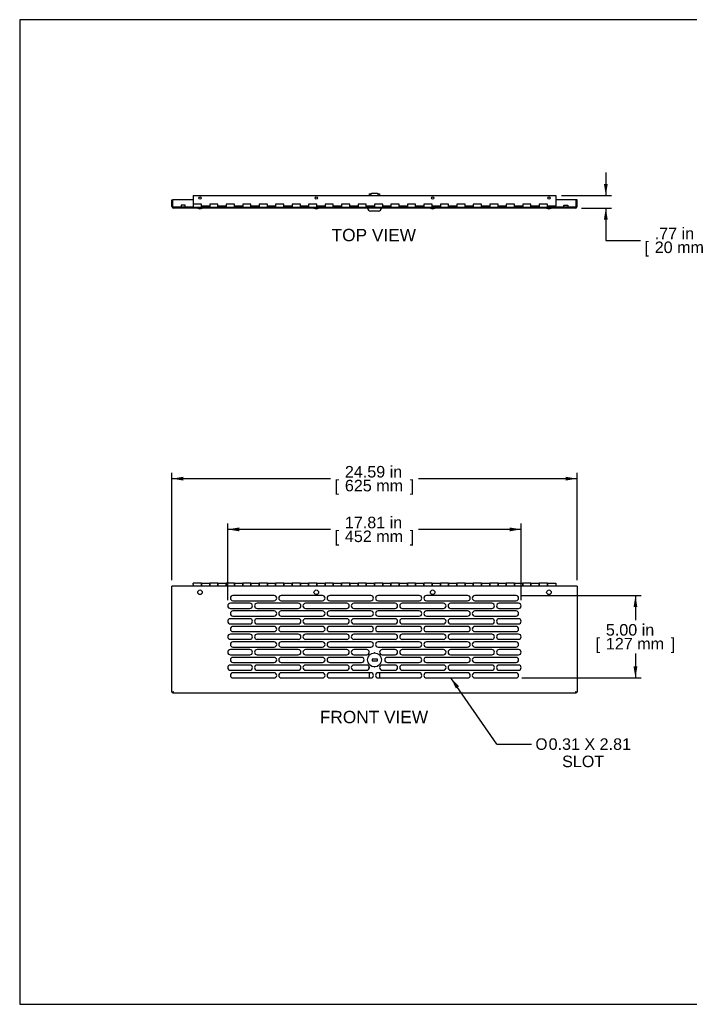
# Model space of a CAD drawing. Header units: inches. Extents: x 0 to 80.1, y 0 to 59.8.
# Tile 1 of 17: x 0 to 40.7, y 0 to 59.8. Entities that reach past the tile are written whole.
import ezdxf
from ezdxf.enums import TextEntityAlignment as Align

# ---------------------------------------------------------------- set-up
doc = ezdxf.new("R2010")
doc.units = ezdxf.units.IN
doc.header["$MEASUREMENT"] = 0
for name, color, linetype in [('COM57178-13', 7, 'Continuous'), ('COM57184A', 7, 'Continuous'), ('COM57184B', 7, 'Continuous'), ('Default', 7, 'Continuous'), ('LOC13061', 7, 'Continuous'), ('LOC13061CAM', 7, 'Continuous'), ('LOC13061NUT', 7, 'Continuous'), ('LOC13061SC', 7, 'Continuous'), ('RVT19022', 7, 'Continuous'), ('STR22104_2.50LG', 7, 'Continuous')]:
    doc.layers.add(name, color=color, linetype=linetype)
doc.styles.add('SEACAD_Arial', font='arial.ttf')
doc.styles.add('SEACAD_Solid_Edge_ISO_GDT_Symbols', font='txt')
doc.dimstyles.new('WEB', dxfattribs={"dimtxt": 0.7, "dimasz": 0.7, "dimexe": 0.35, "dimexo": 0.35, "dimgap": 0.35, "dimtad": 0, "dimtih": 1, "dimtoh": 1, "dimzin": 4, "dimdsep": 46, "dimtxsty": 'SEACAD_Arial', "dimblk1": '_SE_FILLED', "dimblk2": '_SE_FILLED', "dimsah": 1, "dimcen": 0.35, "dimadec": 0, "dimazin": 0, "dimtfac": 1, "dimtofl": 0, "dimtmove": 0, "dimatfit": 3, "dimfxl": 1, "dimtolj": 1, "dimtzin": 4, "dimarcsym": 0})

# ---------------------------------------------------------------- blocks, each defined once
blk = doc.blocks.new('SEANNOT_GROUP4')
at = {"layer": 'Default', "linetype": 'Continuous'}
blk.add_hatch(color=7, dxfattribs=at).paths.add_polyline_path([(26.673, 19.308), (26.178, 19.816), (26.481, 19.174)])
at = {"layer": 'Default', "color": 7, "linetype": 'Continuous'}
blk.add_line((28.967, 15.799), (31.067, 15.799), dxfattribs=at)
blk.add_lwpolyline([(28.967, 15.799), (26.178, 19.816)], dxfattribs=at)
for s, style, p in [('O', 'SEACAD_Solid_Edge_ISO_GDT_Symbols', (31.312, 16.149)), ('0.31 X 2.81', 'SEACAD_Arial', (32.111, 16.149)), ('SLOT', 'SEACAD_Arial', (32.929, 15.099))]:
    blk.add_text(s, height=0.7, dxfattribs=dict(at, style=style)).set_placement(p, align=Align.TOP_LEFT)
blk = doc.blocks.new('SE3')
at = {"layer": 'COM57178-13', "color": 7, "linetype": 'Continuous'}
for p, q in [((9.242, 18.951), (9.242, 25.394)), ((9.328, 25.394), (9.242, 25.394)), ((33.75, 25.394), (9.328, 25.394)), ((33.836, 25.394), (33.75, 25.394)), ((33.836, 25.394), (33.836, 18.951)), ((15.445, 24.819), (12.945, 24.819)), ((18.382, 24.819), (15.882, 24.819)), ((21.32, 24.819), (18.82, 24.819)), ((24.257, 24.819), (21.757, 24.819)), ((27.195, 24.819), (24.695, 24.819)), ((30.132, 24.819), (27.632, 24.819)), ((13.976, 24.349), (12.788, 24.349)), ((12.788, 24.037), (13.976, 24.037)), ((12.945, 24.506), (15.445, 24.506)), ((16.914, 24.35), (14.414, 24.35)), ((14.414, 24.037), (16.914, 24.037)), ((15.882, 24.506), (18.382, 24.506)), ((19.851, 24.35), (17.351, 24.35)), ((17.351, 24.037), (19.851, 24.037)), ((18.82, 24.506), (21.32, 24.506)), ((22.789, 24.35), (20.289, 24.35)), ((20.289, 24.037), (22.789, 24.037)), ((21.757, 24.506), (24.257, 24.506)), ((25.726, 24.35), (23.226, 24.35)), ((23.226, 24.037), (25.726, 24.037)), ((24.695, 24.506), (27.195, 24.506)), ((28.664, 24.35), (26.164, 24.35)), ((26.164, 24.037), (28.664, 24.037)), ((27.632, 24.506), (30.132, 24.506)), ((30.289, 24.349), (29.101, 24.349)), ((29.101, 24.037), (30.289, 24.037)), ((13.976, 23.411), (12.788, 23.411)), ((15.445, 23.881), (12.945, 23.881)), ((12.945, 23.568), (15.445, 23.568)), ((16.914, 23.412), (14.414, 23.412)), ((18.382, 23.881), (15.882, 23.881)), ((15.882, 23.568), (18.382, 23.568)), ((19.851, 23.412), (17.351, 23.412)), ((21.32, 23.881), (18.82, 23.881)), ((18.82, 23.568), (21.32, 23.568)), ((22.789, 23.412), (20.289, 23.412)), ((24.257, 23.881), (21.757, 23.881)), ((21.757, 23.568), (24.257, 23.568)), ((25.726, 23.412), (23.226, 23.412)), ((27.195, 23.881), (24.695, 23.881)), ((24.695, 23.568), (27.195, 23.568)), ((28.664, 23.412), (26.164, 23.412)), ((30.132, 23.881), (27.632, 23.881)), ((27.632, 23.568), (30.132, 23.568)), ((30.289, 23.411), (29.101, 23.411)), ((12.788, 23.099), (13.976, 23.099)), ((15.445, 22.943), (12.945, 22.943)), ((14.414, 23.099), (16.914, 23.099)), ((18.382, 22.943), (15.882, 22.943)), ((17.351, 23.099), (19.851, 23.099)), ((21.32, 22.943), (18.82, 22.943)), ((20.289, 23.099), (22.789, 23.099)), ((24.257, 22.943), (21.757, 22.943)), ((23.226, 23.099), (25.726, 23.099)), ((27.195, 22.943), (24.695, 22.943)), ((26.164, 23.099), (28.664, 23.099)), ((30.132, 22.943), (27.632, 22.943)), ((29.101, 23.099), (30.289, 23.099)), ((13.976, 22.473), (12.788, 22.473)), ((12.788, 22.161), (13.976, 22.161)), ((12.945, 22.63), (15.445, 22.63)), ((16.914, 22.474), (14.414, 22.474)), ((14.414, 22.161), (16.914, 22.161)), ((15.882, 22.63), (18.382, 22.63)), ((19.851, 22.474), (17.351, 22.474)), ((17.351, 22.161), (19.851, 22.161)), ((18.82, 22.63), (21.32, 22.63)), ((22.789, 22.474), (20.289, 22.474)), ((20.289, 22.161), (22.789, 22.161)), ((21.757, 22.63), (24.257, 22.63)), ((25.726, 22.474), (23.226, 22.474)), ((23.226, 22.161), (25.726, 22.161)), ((24.695, 22.63), (27.195, 22.63)), ((28.664, 22.474), (26.164, 22.474)), ((26.164, 22.161), (28.664, 22.161)), ((27.632, 22.63), (30.132, 22.63)), ((30.289, 22.473), (29.101, 22.473)), ((29.101, 22.161), (30.289, 22.161)), ((13.976, 21.535), (12.788, 21.535)), ((15.445, 22.005), (12.945, 22.005)), ((12.945, 21.692), (15.445, 21.692)), ((16.914, 21.536), (14.414, 21.536)), ((18.382, 22.005), (15.882, 22.005)), ((15.882, 21.692), (18.382, 21.692)), ((19.851, 21.536), (17.351, 21.536)), ((21.32, 22.005), (18.82, 22.005)), ((18.82, 21.692), (21.32, 21.692)), ((21.07, 21.536), (20.289, 21.536)), ((24.257, 22.005), (21.757, 22.005)), ((21.757, 21.692), (24.257, 21.692)), ((22.788, 21.536), (22.007, 21.536)), ((25.726, 21.536), (23.226, 21.536)), ((27.195, 22.005), (24.695, 22.005)), ((24.695, 21.692), (27.195, 21.692)), ((28.664, 21.536), (26.164, 21.536)), ((30.132, 22.005), (27.632, 22.005)), ((27.632, 21.692), (30.132, 21.692)), ((30.289, 21.535), (29.101, 21.535)), ((12.788, 21.223), (13.976, 21.223)), ((15.445, 21.067), (12.945, 21.067)), ((14.414, 21.223), (16.914, 21.223)), ((18.382, 21.067), (15.882, 21.067)), ((17.351, 21.223), (19.851, 21.223)), ((20.757, 21.067), (18.82, 21.067)), ((20.289, 21.223), (21.07, 21.223)), ((22.007, 21.223), (22.788, 21.223)), ((24.257, 21.067), (22.32, 21.067)), ((23.226, 21.223), (25.726, 21.223)), ((27.195, 21.067), (24.695, 21.067)), ((26.164, 21.223), (28.664, 21.223)), ((30.132, 21.067), (27.632, 21.067)), ((29.101, 21.223), (30.289, 21.223)), ((13.976, 20.597), (12.788, 20.597)), ((12.945, 20.754), (15.445, 20.754)), ((16.914, 20.598), (14.414, 20.598)), ((15.882, 20.754), (18.382, 20.754)), ((19.851, 20.598), (17.351, 20.598)), ((18.82, 20.754), (20.757, 20.754)), ((21.07, 20.598), (20.289, 20.598)), ((22.788, 20.598), (22.007, 20.598)), ((22.32, 20.754), (24.257, 20.754)), ((25.726, 20.598), (23.226, 20.598)), ((24.695, 20.754), (27.195, 20.754)), ((28.664, 20.598), (26.164, 20.598)), ((27.632, 20.754), (30.132, 20.754)), ((30.289, 20.597), (29.101, 20.597)), ((12.788, 20.285), (13.976, 20.285)), ((15.445, 20.129), (12.945, 20.129)), ((12.945, 19.816), (15.445, 19.816)), ((14.414, 20.285), (16.914, 20.285)), ((18.382, 20.129), (15.882, 20.129)), ((15.882, 19.816), (18.382, 19.816)), ((17.351, 20.285), (19.851, 20.285)), ((21.32, 20.129), (18.82, 20.129)), ((18.82, 19.816), (21.32, 19.816)), ((20.289, 20.285), (21.07, 20.285)), ((24.257, 20.129), (21.757, 20.129)), ((21.757, 19.816), (24.257, 19.816)), ((22.007, 20.285), (22.788, 20.285)), ((23.226, 20.285), (25.726, 20.285)), ((27.195, 20.129), (24.695, 20.129)), ((24.695, 19.816), (27.195, 19.816)), ((26.164, 20.285), (28.664, 20.285)), ((30.132, 20.129), (27.632, 20.129)), ((27.632, 19.816), (30.132, 19.816)), ((29.101, 20.285), (30.289, 20.285)), ((9.242, 18.951), (9.299, 18.951)), ((9.299, 18.894), (9.299, 18.951)), ((33.779, 18.894), (9.299, 18.894)), ((33.836, 18.951), (33.779, 18.951)), ((33.779, 18.894), (33.779, 18.951))]:
    blk.add_line(p, q, dxfattribs=at)
for centre, radius, start, end in [((12.945, 24.662), 0.157, 90, 270), ((15.445, 24.662), 0.157, 270, 90), ((15.882, 24.662), 0.157, 90, 270), ((18.382, 24.662), 0.157, 270, 90), ((18.82, 24.662), 0.157, 90, 270), ((21.32, 24.662), 0.157, 270, 90), ((21.757, 24.662), 0.157, 90, 270), ((24.257, 24.662), 0.157, 270, 90), ((24.695, 24.662), 0.157, 90, 270), ((27.195, 24.662), 0.157, 270, 90), ((27.632, 24.662), 0.157, 90, 270), ((30.132, 24.662), 0.157, 270, 90), ((12.788, 24.193), 0.156, 90, 270), ((13.976, 24.193), 0.156, 270, 90), ((14.414, 24.193), 0.157, 90, 270), ((16.914, 24.193), 0.157, 270, 90), ((17.351, 24.193), 0.157, 90, 270), ((19.851, 24.193), 0.157, 270, 90), ((20.289, 24.193), 0.157, 90, 270), ((22.789, 24.193), 0.157, 270, 90), ((23.226, 24.193), 0.157, 90, 270), ((25.726, 24.193), 0.157, 270, 90), ((26.164, 24.193), 0.157, 90, 270), ((28.664, 24.193), 0.157, 270, 90), ((29.101, 24.193), 0.156, 90, 270), ((30.289, 24.193), 0.156, 270, 90), ((12.788, 23.255), 0.156, 90, 270), ((12.945, 23.724), 0.157, 90, 270), ((13.976, 23.255), 0.156, 270, 90), ((14.414, 23.255), 0.157, 90, 270), ((15.445, 23.724), 0.157, 270, 90), ((15.882, 23.724), 0.157, 90, 270), ((16.914, 23.255), 0.157, 270, 90), ((17.351, 23.255), 0.157, 90, 270), ((18.382, 23.724), 0.157, 270, 90), ((18.82, 23.724), 0.157, 90, 270), ((19.851, 23.255), 0.157, 270, 90), ((20.289, 23.255), 0.157, 90, 270), ((21.32, 23.724), 0.157, 270, 90), ((21.757, 23.724), 0.157, 90, 270), ((22.789, 23.255), 0.157, 270, 90), ((23.226, 23.255), 0.157, 90, 270), ((24.257, 23.724), 0.157, 270, 90), ((24.695, 23.724), 0.157, 90, 270), ((25.726, 23.255), 0.157, 270, 90), ((26.164, 23.255), 0.157, 90, 270), ((27.195, 23.724), 0.157, 270, 90), ((27.632, 23.724), 0.157, 90, 270), ((28.664, 23.255), 0.157, 270, 90), ((29.101, 23.255), 0.156, 90, 270), ((30.132, 23.724), 0.157, 270, 90), ((30.289, 23.255), 0.156, 270, 90), ((12.945, 22.786), 0.157, 90, 270), ((15.445, 22.786), 0.157, 270, 90), ((15.882, 22.786), 0.157, 90, 270), ((18.382, 22.786), 0.157, 270, 90), ((18.82, 22.786), 0.157, 90, 270), ((21.32, 22.786), 0.157, 270, 90), ((21.757, 22.786), 0.157, 90, 270), ((24.257, 22.786), 0.157, 270, 90), ((24.695, 22.786), 0.157, 90, 270), ((27.195, 22.786), 0.157, 270, 90), ((27.632, 22.786), 0.157, 90, 270), ((30.132, 22.786), 0.157, 270, 90), ((12.788, 22.317), 0.156, 90, 270), ((13.976, 22.317), 0.156, 270, 90), ((14.414, 22.317), 0.157, 90, 270), ((16.914, 22.317), 0.157, 270, 90), ((17.351, 22.317), 0.157, 90, 270), ((19.851, 22.317), 0.157, 270, 90), ((20.289, 22.317), 0.157, 90, 270), ((22.789, 22.317), 0.157, 270, 90), ((23.226, 22.317), 0.157, 90, 270), ((25.726, 22.317), 0.157, 270, 90), ((26.164, 22.317), 0.157, 90, 270), ((28.664, 22.317), 0.157, 270, 90), ((29.101, 22.317), 0.156, 90, 270), ((30.289, 22.317), 0.156, 270, 90), ((12.788, 21.379), 0.156, 90, 270), ((12.945, 21.848), 0.157, 90, 270), ((13.976, 21.379), 0.156, 270, 90), ((14.414, 21.379), 0.157, 90, 270), ((15.445, 21.848), 0.157, 270, 90), ((15.882, 21.848), 0.157, 90, 270), ((16.914, 21.379), 0.157, 270, 90), ((17.351, 21.379), 0.157, 90, 270), ((18.382, 21.848), 0.157, 270, 90), ((18.82, 21.848), 0.157, 90, 270), ((19.851, 21.379), 0.157, 270, 90), ((20.289, 21.379), 0.156, 90, 270), ((21.07, 21.379), 0.156, 270, 90), ((21.32, 21.848), 0.157, 270, 90), ((21.757, 21.848), 0.157, 90, 270), ((22.007, 21.379), 0.156, 90, 270), ((22.788, 21.379), 0.156, 270, 90), ((23.226, 21.379), 0.157, 90, 270), ((24.257, 21.848), 0.157, 270, 90), ((24.695, 21.848), 0.157, 90, 270), ((25.726, 21.379), 0.157, 270, 90), ((26.164, 21.379), 0.157, 90, 270), ((27.195, 21.848), 0.157, 270, 90), ((27.632, 21.848), 0.157, 90, 270), ((28.664, 21.379), 0.157, 270, 90), ((29.101, 21.379), 0.156, 90, 270), ((30.132, 21.848), 0.157, 270, 90), ((30.289, 21.379), 0.156, 270, 90), ((12.945, 20.91), 0.157, 90, 270), ((15.445, 20.91), 0.157, 270, 90), ((15.882, 20.91), 0.157, 90, 270), ((18.382, 20.91), 0.157, 270, 90), ((18.82, 20.91), 0.156, 90, 270), ((20.757, 20.91), 0.156, 270, 90), ((22.32, 20.91), 0.156, 90, 270), ((24.257, 20.91), 0.156, 270, 90), ((24.695, 20.91), 0.157, 90, 270), ((27.195, 20.91), 0.157, 270, 90), ((27.632, 20.91), 0.157, 90, 270), ((30.132, 20.91), 0.157, 270, 90), ((12.788, 20.441), 0.156, 90, 270), ((13.976, 20.441), 0.156, 270, 90), ((14.414, 20.441), 0.157, 90, 270), ((16.914, 20.441), 0.157, 270, 90), ((17.351, 20.441), 0.157, 90, 270), ((19.851, 20.441), 0.157, 270, 90), ((20.289, 20.441), 0.156, 90, 270), ((21.07, 20.441), 0.156, 270, 90), ((22.007, 20.441), 0.156, 90, 270), ((22.788, 20.441), 0.156, 270, 90), ((23.226, 20.441), 0.157, 90, 270), ((25.726, 20.441), 0.157, 270, 90), ((26.164, 20.441), 0.157, 90, 270), ((28.664, 20.441), 0.157, 270, 90), ((29.101, 20.441), 0.156, 90, 270), ((30.289, 20.441), 0.156, 270, 90), ((12.945, 19.972), 0.157, 90, 270), ((15.445, 19.972), 0.157, 270, 90), ((15.882, 19.972), 0.157, 90, 270), ((18.382, 19.972), 0.157, 270, 90), ((18.82, 19.972), 0.157, 90, 270), ((21.32, 19.972), 0.157, 270, 90), ((21.757, 19.972), 0.157, 90, 270), ((24.257, 19.972), 0.157, 270, 90), ((24.695, 19.972), 0.157, 90, 270), ((27.195, 19.972), 0.157, 270, 90), ((27.632, 19.972), 0.157, 90, 270), ((30.132, 19.972), 0.157, 270, 90)]:
    blk.add_arc(centre, radius, start, end, dxfattribs=at)
for points in [[(9.242, 18.951), (9.242, 18.954), (9.244, 18.956), (9.253, 18.961), (9.259, 18.964), (9.275, 18.968), (9.284, 18.971), (9.305, 18.976), (9.316, 18.978), (9.328, 18.98)], [(9.328, 18.98), (9.325, 18.977), (9.323, 18.973), (9.318, 18.966), (9.316, 18.963), (9.311, 18.957), (9.308, 18.955), (9.304, 18.952), (9.301, 18.951), (9.299, 18.951)], [(9.328, 18.98), (9.325, 18.969), (9.323, 18.958), (9.318, 18.937), (9.316, 18.928), (9.311, 18.912), (9.308, 18.905), (9.304, 18.897), (9.301, 18.894), (9.299, 18.894)], [(9.299, 18.951), (9.299, 18.954), (9.3, 18.956), (9.302, 18.961), (9.305, 18.964), (9.31, 18.968), (9.313, 18.971), (9.32, 18.976), (9.324, 18.978), (9.328, 18.98)], [(33.75, 18.98), (33.754, 18.978), (33.757, 18.976), (33.764, 18.971), (33.768, 18.968), (33.773, 18.964), (33.775, 18.961), (33.778, 18.956), (33.779, 18.954), (33.779, 18.951)], [(33.75, 18.98), (33.761, 18.978), (33.772, 18.976), (33.793, 18.971), (33.803, 18.968), (33.819, 18.964), (33.825, 18.961), (33.834, 18.956), (33.836, 18.954), (33.836, 18.951)], [(33.779, 18.951), (33.776, 18.951), (33.774, 18.952), (33.769, 18.955), (33.767, 18.957), (33.762, 18.963), (33.759, 18.966), (33.755, 18.973), (33.752, 18.977), (33.75, 18.98)], [(33.779, 18.894), (33.776, 18.894), (33.774, 18.897), (33.769, 18.905), (33.767, 18.912), (33.762, 18.928), (33.759, 18.937), (33.755, 18.958), (33.752, 18.969), (33.75, 18.98)]]:
    blk.add_open_spline(points, degree=3, knots=[0, 0, 0, 0, 0.25, 0.25, 0.5, 0.5, 0.75, 0.75, 1, 1, 1, 1], dxfattribs=at)
at = {"layer": 'COM57184A', "color": 7, "linetype": 'Continuous'}
for p, q in [((10.539, 25.481), (10.539, 25.568)), ((11.039, 25.568), (10.539, 25.568)), ((10.539, 25.481), (10.539, 25.394)), ((11.039, 25.568), (11.039, 25.481)), ((11.039, 25.481), (11.039, 25.394)), ((11.539, 25.481), (11.539, 25.568)), ((12.039, 25.568), (11.539, 25.568)), ((11.539, 25.394), (11.539, 25.481)), ((12.039, 25.568), (12.039, 25.481)), ((12.039, 25.481), (12.039, 25.394)), ((12.539, 25.481), (12.539, 25.568)), ((13.039, 25.568), (12.539, 25.568)), ((12.539, 25.394), (12.539, 25.481)), ((13.039, 25.568), (13.039, 25.481)), ((13.039, 25.481), (13.039, 25.394)), ((13.539, 25.481), (13.539, 25.568)), ((14.039, 25.568), (13.539, 25.568)), ((13.539, 25.394), (13.539, 25.481)), ((14.039, 25.568), (14.039, 25.481)), ((14.039, 25.481), (14.039, 25.394)), ((14.539, 25.481), (14.539, 25.568)), ((15.039, 25.568), (14.539, 25.568)), ((14.539, 25.394), (14.539, 25.481)), ((15.039, 25.568), (15.039, 25.481)), ((15.039, 25.481), (15.039, 25.394)), ((15.539, 25.481), (15.539, 25.568)), ((16.039, 25.568), (15.539, 25.568)), ((15.539, 25.394), (15.539, 25.481)), ((16.039, 25.568), (16.039, 25.481)), ((16.039, 25.481), (16.039, 25.394)), ((16.539, 25.481), (16.539, 25.568)), ((17.039, 25.568), (16.539, 25.568)), ((16.539, 25.394), (16.539, 25.481)), ((17.039, 25.568), (17.039, 25.481)), ((17.039, 25.481), (17.039, 25.394)), ((17.539, 25.481), (17.539, 25.568)), ((18.039, 25.568), (17.539, 25.568)), ((17.539, 25.394), (17.539, 25.481)), ((18.039, 25.568), (18.039, 25.481)), ((18.039, 25.481), (18.039, 25.394)), ((18.539, 25.481), (18.539, 25.568)), ((19.039, 25.568), (18.539, 25.568)), ((18.539, 25.394), (18.539, 25.481)), ((19.039, 25.568), (19.039, 25.481)), ((19.039, 25.481), (19.039, 25.394)), ((19.539, 25.481), (19.539, 25.568)), ((20.039, 25.568), (19.539, 25.568)), ((19.539, 25.394), (19.539, 25.481)), ((20.039, 25.568), (20.039, 25.481)), ((20.039, 25.481), (20.039, 25.394)), ((20.539, 25.481), (20.539, 25.568)), ((21.039, 25.568), (20.539, 25.568)), ((20.539, 25.394), (20.539, 25.481)), ((21.039, 25.568), (21.039, 25.481)), ((21.039, 25.481), (21.039, 25.394)), ((21.539, 25.481), (21.539, 25.568)), ((22.039, 25.568), (21.539, 25.568)), ((21.539, 25.394), (21.539, 25.481)), ((22.039, 25.568), (22.039, 25.481)), ((22.039, 25.481), (22.039, 25.394)), ((22.539, 25.481), (22.539, 25.568)), ((23.039, 25.568), (22.539, 25.568)), ((22.539, 25.394), (22.539, 25.481)), ((23.039, 25.568), (23.039, 25.481)), ((23.039, 25.481), (23.039, 25.394)), ((23.539, 25.481), (23.539, 25.568)), ((24.039, 25.568), (23.539, 25.568)), ((23.539, 25.394), (23.539, 25.481)), ((24.039, 25.568), (24.039, 25.481)), ((24.039, 25.481), (24.039, 25.394)), ((24.539, 25.481), (24.539, 25.568)), ((25.039, 25.568), (24.539, 25.568)), ((24.539, 25.394), (24.539, 25.481)), ((25.039, 25.568), (25.039, 25.481)), ((25.039, 25.481), (25.039, 25.394)), ((25.539, 25.481), (25.539, 25.568)), ((26.039, 25.568), (25.539, 25.568)), ((25.539, 25.394), (25.539, 25.481)), ((26.039, 25.568), (26.039, 25.481)), ((26.039, 25.481), (26.039, 25.394)), ((26.539, 25.481), (26.539, 25.568)), ((27.039, 25.568), (26.539, 25.568)), ((26.539, 25.394), (26.539, 25.481)), ((27.039, 25.568), (27.039, 25.481)), ((27.039, 25.481), (27.039, 25.394)), ((27.539, 25.481), (27.539, 25.568)), ((28.039, 25.568), (27.539, 25.568)), ((27.539, 25.394), (27.539, 25.481)), ((28.039, 25.568), (28.039, 25.481)), ((28.039, 25.481), (28.039, 25.394)), ((28.539, 25.481), (28.539, 25.568)), ((29.039, 25.568), (28.539, 25.568)), ((28.539, 25.394), (28.539, 25.481)), ((29.039, 25.568), (29.039, 25.481)), ((29.039, 25.481), (29.039, 25.394)), ((29.539, 25.481), (29.539, 25.568)), ((30.039, 25.568), (29.539, 25.568)), ((29.539, 25.394), (29.539, 25.481)), ((30.039, 25.568), (30.039, 25.481)), ((30.039, 25.481), (30.039, 25.394)), ((30.539, 25.481), (30.539, 25.568)), ((31.039, 25.568), (30.539, 25.568)), ((30.539, 25.394), (30.539, 25.481)), ((31.039, 25.568), (31.039, 25.481)), ((31.039, 25.481), (31.039, 25.394)), ((31.539, 25.481), (31.539, 25.568)), ((32.039, 25.568), (31.539, 25.568)), ((31.539, 25.394), (31.539, 25.481)), ((32.039, 25.568), (32.039, 25.481)), ((32.039, 25.481), (32.039, 25.394))]:
    blk.add_line(p, q, dxfattribs=at)
at = {"layer": 'COM57184B', "color": 7, "linetype": 'Continuous'}
for p, q in [((11.039, 25.568), (11.539, 25.568)), ((11.039, 25.405), (11.039, 25.568)), ((11.539, 25.568), (11.539, 25.405)), ((12.039, 25.568), (12.539, 25.568)), ((12.039, 25.405), (12.039, 25.568)), ((12.539, 25.568), (12.539, 25.405)), ((13.039, 25.568), (13.539, 25.568)), ((13.039, 25.405), (13.039, 25.568)), ((13.539, 25.568), (13.539, 25.405)), ((14.039, 25.568), (14.539, 25.568)), ((14.039, 25.405), (14.039, 25.568)), ((14.539, 25.568), (14.539, 25.405)), ((15.039, 25.568), (15.539, 25.568)), ((15.039, 25.405), (15.039, 25.568)), ((15.539, 25.568), (15.539, 25.405)), ((16.039, 25.568), (16.539, 25.568)), ((16.039, 25.405), (16.039, 25.568)), ((16.539, 25.568), (16.539, 25.405)), ((17.039, 25.568), (17.539, 25.568)), ((17.039, 25.405), (17.039, 25.568)), ((17.539, 25.568), (17.539, 25.405)), ((18.039, 25.568), (18.539, 25.568)), ((18.039, 25.405), (18.039, 25.568)), ((18.539, 25.568), (18.539, 25.405)), ((19.039, 25.568), (19.539, 25.568)), ((19.039, 25.405), (19.039, 25.568)), ((19.539, 25.568), (19.539, 25.405)), ((20.039, 25.568), (20.539, 25.568)), ((20.039, 25.405), (20.039, 25.568)), ((20.539, 25.568), (20.539, 25.405)), ((21.039, 25.568), (21.539, 25.568)), ((21.039, 25.405), (21.039, 25.568)), ((21.539, 25.568), (21.539, 25.394)), ((22.039, 25.568), (22.539, 25.568)), ((22.039, 25.405), (22.039, 25.568)), ((22.539, 25.568), (22.539, 25.405)), ((23.039, 25.568), (23.539, 25.568)), ((23.039, 25.405), (23.039, 25.568)), ((23.539, 25.568), (23.539, 25.405)), ((24.039, 25.568), (24.539, 25.568)), ((24.039, 25.405), (24.039, 25.568)), ((24.539, 25.568), (24.539, 25.405)), ((25.039, 25.568), (25.539, 25.568)), ((25.039, 25.405), (25.039, 25.568)), ((25.539, 25.568), (25.539, 25.405)), ((26.039, 25.568), (26.539, 25.568)), ((26.039, 25.405), (26.039, 25.568)), ((26.539, 25.568), (26.539, 25.405)), ((27.039, 25.568), (27.539, 25.568)), ((27.039, 25.405), (27.039, 25.568)), ((27.539, 25.568), (27.539, 25.405)), ((28.039, 25.568), (28.539, 25.568)), ((28.039, 25.405), (28.039, 25.568)), ((28.539, 25.568), (28.539, 25.405)), ((29.039, 25.568), (29.539, 25.568)), ((29.039, 25.405), (29.039, 25.568)), ((29.539, 25.568), (29.539, 25.405)), ((30.039, 25.568), (30.539, 25.568)), ((30.039, 25.405), (30.039, 25.568)), ((30.539, 25.568), (30.539, 25.405)), ((31.039, 25.568), (31.539, 25.568)), ((31.039, 25.405), (31.039, 25.568)), ((31.539, 25.568), (31.539, 25.405)), ((32.039, 25.568), (32.539, 25.568)), ((32.039, 25.405), (32.039, 25.568)), ((32.539, 25.568), (32.539, 25.394))]:
    blk.add_line(p, q, dxfattribs=at)
at = {"layer": 'LOC13061', "color": 7, "linetype": 'Continuous'}
for p, q in [((21.714, 20.958), (21.394, 20.958)), ((21.394, 20.958), (21.394, 20.86)), ((21.714, 20.86), (21.714, 20.958)), ((21.394, 20.86), (21.714, 20.86))]:
    blk.add_line(p, q, dxfattribs=at)
blk.add_circle((21.539, 20.909), 0.425, dxfattribs=at)
at = {"layer": 'LOC13061CAM', "color": 7, "linetype": 'Continuous'}
for p, q in [((21.223, 20.473), (21.223, 20.41)), ((21.223, 20.129), (21.223, 19.816)), ((21.843, 20.129), (21.843, 19.816))]:
    blk.add_line(p, q, dxfattribs=at)
at = {"layer": 'LOC13061NUT', "color": 7, "linetype": 'Continuous'}
for p, q in [((21.178, 21.134), (21.164, 21.126)), ((21.164, 21.126), (21.164, 21.109)), ((21.539, 21.342), (21.524, 21.334)), ((21.553, 21.334), (21.539, 21.342)), ((21.914, 21.126), (21.899, 21.134)), ((21.914, 21.109), (21.914, 21.126)), ((21.164, 20.709), (21.164, 20.693)), ((21.164, 20.693), (21.178, 20.685)), ((21.524, 20.485), (21.539, 20.476)), ((21.539, 20.476), (21.553, 20.485)), ((21.899, 20.685), (21.914, 20.693)), ((21.914, 20.693), (21.914, 20.709))]:
    blk.add_line(p, q, dxfattribs=at)
at = {"layer": 'RVT19022', "color": 7, "linetype": 'Continuous'}
for centre in [(10.945, 25.016), (18.007, 25.016), (25.07, 25.016), (32.132, 25.016)]:
    blk.add_circle(centre, 0.14, dxfattribs=at)
blk = doc.blocks.new('SE4')
at = {"layer": 'COM57178-13', "color": 7, "linetype": 'Continuous'}
for p, q in [((9.242, 48.846), (9.299, 48.846)), ((9.242, 48.432), (9.242, 48.846)), ((9.299, 48.432), (9.299, 48.846)), ((10.539, 48.846), (9.299, 48.846)), ((9.299, 48.432), (9.299, 48.846)), ((33.779, 48.846), (32.539, 48.846)), ((33.836, 48.846), (33.779, 48.846)), ((33.779, 48.432), (33.779, 48.846)), ((33.779, 48.432), (33.779, 48.846)), ((33.836, 48.432), (33.836, 48.846)), ((10.539, 48.403), (9.328, 48.403)), ((33.75, 48.346), (9.328, 48.346)), ((19.539, 48.403), (19.039, 48.403)), ((21.539, 48.403), (21.039, 48.403)), ((22.539, 48.403), (22.039, 48.403)), ((23.539, 48.403), (23.039, 48.403)), ((24.539, 48.403), (24.039, 48.403)), ((25.539, 48.403), (25.039, 48.403)), ((26.539, 48.403), (26.039, 48.403)), ((27.539, 48.403), (27.039, 48.403)), ((28.539, 48.403), (28.039, 48.403)), ((29.539, 48.403), (29.039, 48.403)), ((30.539, 48.403), (30.039, 48.403)), ((31.539, 48.403), (31.039, 48.403)), ((33.75, 48.403), (32.039, 48.403))]:
    blk.add_line(p, q, dxfattribs=at)
for centre, radius, start, end in [((9.328, 48.432), 0.086, 180, 270), ((9.328, 48.432), 0.029, 180, 270), ((33.75, 48.432), 0.029, 270, 0), ((33.75, 48.432), 0.086, 270, 0)]:
    blk.add_arc(centre, radius, start, end, dxfattribs=at)
for points in [[(9.328, 48.403), (9.325, 48.403), (9.323, 48.404), (9.318, 48.407), (9.316, 48.409), (9.311, 48.415), (9.308, 48.418), (9.304, 48.425), (9.301, 48.429), (9.299, 48.432)], [(33.779, 48.432), (33.776, 48.429), (33.774, 48.425), (33.769, 48.418), (33.767, 48.415), (33.762, 48.409), (33.759, 48.407), (33.755, 48.404), (33.752, 48.403), (33.75, 48.403)]]:
    blk.add_open_spline(points, degree=3, knots=[0, 0, 0, 0, 0.25, 0.25, 0.5, 0.5, 0.75, 0.75, 1, 1, 1, 1], dxfattribs=at)
for points in [[(9.301, 48.422), (9.3, 48.426), (9.3, 48.429), (9.299, 48.432)], [(33.779, 48.432), (33.778, 48.429), (33.777, 48.425), (33.776, 48.421)]]:
    blk.add_open_spline(points, degree=3, dxfattribs=at)
at = {"layer": 'COM57184A', "color": 7, "linetype": 'Continuous'}
for p, q in [((10.539, 48.577), (10.539, 48.403)), ((11.039, 48.403), (11.039, 48.565)), ((11.539, 48.565), (11.539, 48.403)), ((12.039, 48.403), (12.039, 48.565)), ((12.539, 48.565), (12.539, 48.403)), ((13.039, 48.403), (13.039, 48.565)), ((13.539, 48.565), (13.539, 48.403)), ((14.039, 48.403), (14.039, 48.565)), ((14.539, 48.565), (14.539, 48.403)), ((15.039, 48.403), (15.039, 48.565)), ((15.539, 48.565), (15.539, 48.403)), ((16.039, 48.403), (16.039, 48.565)), ((16.539, 48.565), (16.539, 48.403)), ((17.039, 48.403), (17.039, 48.565)), ((17.539, 48.565), (17.539, 48.403)), ((18.039, 48.403), (18.039, 48.565)), ((18.539, 48.565), (18.539, 48.403)), ((19.039, 48.403), (19.039, 48.565)), ((19.539, 48.565), (19.539, 48.403)), ((20.039, 48.403), (20.039, 48.565)), ((20.539, 48.565), (20.539, 48.403)), ((21.039, 48.403), (21.039, 48.565)), ((21.539, 48.577), (21.539, 48.403)), ((22.039, 48.403), (22.039, 48.565)), ((22.539, 48.565), (22.539, 48.403)), ((23.039, 48.403), (23.039, 48.565)), ((23.539, 48.565), (23.539, 48.403)), ((24.039, 48.403), (24.039, 48.565)), ((24.539, 48.565), (24.539, 48.403)), ((25.039, 48.403), (25.039, 48.565)), ((25.539, 48.565), (25.539, 48.403)), ((26.039, 48.403), (26.039, 48.565)), ((26.539, 48.565), (26.539, 48.403)), ((27.039, 48.403), (27.039, 48.565)), ((27.539, 48.565), (27.539, 48.403)), ((28.039, 48.403), (28.039, 48.565)), ((28.539, 48.565), (28.539, 48.403)), ((29.039, 48.403), (29.039, 48.565)), ((29.539, 48.565), (29.539, 48.403)), ((30.039, 48.403), (30.039, 48.565)), ((30.539, 48.565), (30.539, 48.403)), ((31.039, 48.403), (31.039, 48.565)), ((31.539, 48.565), (31.539, 48.403)), ((32.039, 48.403), (32.039, 48.565)), ((10.539, 48.403), (11.039, 48.403)), ((11.039, 48.403), (11.539, 48.403)), ((11.539, 48.403), (12.039, 48.403)), ((12.039, 48.403), (12.539, 48.403)), ((12.539, 48.403), (13.039, 48.403)), ((13.039, 48.403), (13.539, 48.403)), ((13.539, 48.403), (14.039, 48.403)), ((14.039, 48.403), (14.539, 48.403)), ((14.539, 48.403), (15.039, 48.403)), ((15.039, 48.403), (15.539, 48.403)), ((15.539, 48.403), (16.039, 48.403)), ((16.039, 48.403), (16.539, 48.403)), ((16.539, 48.403), (17.039, 48.403)), ((17.039, 48.403), (17.539, 48.403)), ((17.539, 48.403), (18.039, 48.403)), ((18.039, 48.403), (18.539, 48.403)), ((18.539, 48.403), (19.039, 48.403)), ((19.039, 48.403), (19.539, 48.403)), ((19.539, 48.403), (20.039, 48.403)), ((20.039, 48.403), (20.539, 48.403)), ((20.539, 48.403), (21.039, 48.403)), ((21.039, 48.403), (21.539, 48.403)), ((21.539, 48.403), (22.039, 48.403)), ((22.039, 48.403), (22.539, 48.403)), ((22.539, 48.403), (23.039, 48.403)), ((23.039, 48.403), (23.539, 48.403)), ((23.539, 48.403), (24.039, 48.403)), ((24.039, 48.403), (24.539, 48.403)), ((24.539, 48.403), (25.039, 48.403)), ((25.039, 48.403), (25.539, 48.403)), ((25.539, 48.403), (26.039, 48.403)), ((26.039, 48.403), (26.539, 48.403)), ((26.539, 48.403), (27.039, 48.403)), ((27.039, 48.403), (27.539, 48.403)), ((27.539, 48.403), (28.039, 48.403)), ((28.039, 48.403), (28.539, 48.403)), ((28.539, 48.403), (29.039, 48.403)), ((29.039, 48.403), (29.539, 48.403)), ((29.539, 48.403), (30.039, 48.403)), ((30.039, 48.403), (30.539, 48.403)), ((30.539, 48.403), (31.039, 48.403)), ((31.039, 48.403), (31.539, 48.403)), ((31.539, 48.403), (32.039, 48.403)), ((32.039, 48.403), (32.539, 48.403))]:
    blk.add_line(p, q, dxfattribs=at)
at = {"layer": 'COM57184B', "color": 7, "linetype": 'Continuous'}
for p, q in [((10.539, 49.115), (10.539, 48.577)), ((10.539, 49.115), (32.539, 49.115)), ((32.539, 49.115), (32.539, 48.487)), ((11.039, 48.577), (10.539, 48.577)), ((11.039, 48.487), (11.039, 48.577)), ((11.039, 48.487), (11.539, 48.487)), ((11.039, 48.487), (11.039, 48.403)), ((11.539, 48.577), (11.539, 48.487)), ((12.039, 48.577), (11.539, 48.577)), ((11.539, 48.403), (11.539, 48.487)), ((12.039, 48.487), (12.039, 48.577)), ((12.039, 48.487), (12.539, 48.487)), ((12.039, 48.487), (12.039, 48.403)), ((12.539, 48.577), (12.539, 48.487)), ((13.039, 48.577), (12.539, 48.577)), ((12.539, 48.403), (12.539, 48.487)), ((13.039, 48.487), (13.039, 48.577)), ((13.039, 48.487), (13.539, 48.487)), ((13.039, 48.487), (13.039, 48.403)), ((13.539, 48.577), (13.539, 48.487)), ((14.039, 48.577), (13.539, 48.577)), ((13.539, 48.403), (13.539, 48.487)), ((14.039, 48.487), (14.039, 48.577)), ((14.039, 48.487), (14.539, 48.487)), ((14.039, 48.487), (14.039, 48.403)), ((14.539, 48.577), (14.539, 48.487)), ((15.039, 48.577), (14.539, 48.577)), ((14.539, 48.403), (14.539, 48.487)), ((15.039, 48.487), (15.039, 48.577)), ((15.039, 48.487), (15.539, 48.487)), ((15.039, 48.487), (15.039, 48.403)), ((15.539, 48.577), (15.539, 48.487)), ((16.039, 48.577), (15.539, 48.577)), ((15.539, 48.403), (15.539, 48.487)), ((16.039, 48.487), (16.039, 48.577)), ((16.039, 48.487), (16.539, 48.487)), ((16.039, 48.487), (16.039, 48.403)), ((16.539, 48.577), (16.539, 48.487)), ((17.039, 48.577), (16.539, 48.577)), ((16.539, 48.403), (16.539, 48.487)), ((17.039, 48.487), (17.039, 48.577)), ((17.039, 48.487), (17.539, 48.487)), ((17.039, 48.487), (17.039, 48.403)), ((17.539, 48.577), (17.539, 48.487)), ((18.039, 48.577), (17.539, 48.577)), ((17.539, 48.403), (17.539, 48.487)), ((18.039, 48.487), (18.039, 48.577)), ((18.039, 48.487), (18.539, 48.487)), ((18.039, 48.487), (18.039, 48.403)), ((18.539, 48.577), (18.539, 48.487)), ((19.039, 48.577), (18.539, 48.577)), ((18.539, 48.403), (18.539, 48.487)), ((19.039, 48.487), (19.039, 48.577)), ((19.039, 48.487), (19.539, 48.487)), ((19.039, 48.487), (19.039, 48.403)), ((19.539, 48.577), (19.539, 48.487)), ((20.039, 48.577), (19.539, 48.577)), ((19.539, 48.403), (19.539, 48.487)), ((20.039, 48.487), (20.039, 48.577)), ((20.039, 48.487), (20.539, 48.487)), ((20.039, 48.487), (20.039, 48.403)), ((20.539, 48.577), (20.539, 48.487)), ((21.039, 48.577), (20.539, 48.577)), ((20.539, 48.403), (20.539, 48.487)), ((21.039, 48.487), (21.039, 48.577)), ((21.039, 48.487), (21.539, 48.487)), ((21.039, 48.487), (21.039, 48.403)), ((21.539, 48.577), (21.539, 48.487)), ((22.039, 48.577), (21.539, 48.577)), ((21.539, 48.403), (21.539, 48.487)), ((22.039, 48.487), (22.039, 48.577)), ((22.039, 48.487), (22.539, 48.487)), ((22.039, 48.487), (22.039, 48.403)), ((22.539, 48.577), (22.539, 48.487)), ((23.039, 48.577), (22.539, 48.577)), ((22.539, 48.403), (22.539, 48.487)), ((23.039, 48.487), (23.039, 48.577)), ((23.039, 48.487), (23.539, 48.487)), ((23.039, 48.487), (23.039, 48.403)), ((23.539, 48.577), (23.539, 48.487)), ((24.039, 48.577), (23.539, 48.577)), ((23.539, 48.403), (23.539, 48.487)), ((24.039, 48.487), (24.039, 48.577)), ((24.039, 48.487), (24.539, 48.487)), ((24.039, 48.487), (24.039, 48.403)), ((24.539, 48.577), (24.539, 48.487)), ((25.039, 48.577), (24.539, 48.577)), ((24.539, 48.403), (24.539, 48.487)), ((25.039, 48.487), (25.039, 48.577)), ((25.039, 48.487), (25.539, 48.487)), ((25.039, 48.487), (25.039, 48.403)), ((25.539, 48.577), (25.539, 48.487)), ((26.039, 48.577), (25.539, 48.577)), ((25.539, 48.403), (25.539, 48.487)), ((26.039, 48.487), (26.039, 48.577)), ((26.039, 48.487), (26.539, 48.487)), ((26.039, 48.487), (26.039, 48.403)), ((26.539, 48.577), (26.539, 48.487)), ((27.039, 48.577), (26.539, 48.577)), ((26.539, 48.403), (26.539, 48.487)), ((27.039, 48.487), (27.039, 48.577)), ((27.039, 48.487), (27.539, 48.487)), ((27.039, 48.487), (27.039, 48.403)), ((27.539, 48.577), (27.539, 48.487)), ((28.039, 48.577), (27.539, 48.577)), ((27.539, 48.403), (27.539, 48.487)), ((28.039, 48.487), (28.039, 48.577)), ((28.039, 48.487), (28.539, 48.487)), ((28.039, 48.487), (28.039, 48.403)), ((28.539, 48.577), (28.539, 48.487)), ((29.039, 48.577), (28.539, 48.577)), ((28.539, 48.403), (28.539, 48.487)), ((29.039, 48.487), (29.039, 48.577)), ((29.039, 48.487), (29.539, 48.487)), ((29.039, 48.487), (29.039, 48.403)), ((29.539, 48.577), (29.539, 48.487)), ((30.039, 48.577), (29.539, 48.577)), ((29.539, 48.403), (29.539, 48.487)), ((30.039, 48.487), (30.039, 48.577)), ((30.039, 48.487), (30.539, 48.487)), ((30.039, 48.487), (30.039, 48.403)), ((30.539, 48.577), (30.539, 48.487)), ((31.039, 48.577), (30.539, 48.577)), ((30.539, 48.403), (30.539, 48.487)), ((31.039, 48.487), (31.039, 48.577)), ((31.039, 48.487), (31.539, 48.487)), ((31.039, 48.487), (31.039, 48.403)), ((31.539, 48.577), (31.539, 48.487)), ((32.039, 48.577), (31.539, 48.577)), ((31.539, 48.403), (31.539, 48.487)), ((32.039, 48.487), (32.039, 48.577)), ((32.039, 48.487), (32.539, 48.487)), ((32.039, 48.487), (32.039, 48.403)), ((32.539, 48.403), (32.539, 48.487)), ((11.039, 48.403), (11.539, 48.403)), ((12.039, 48.403), (12.539, 48.403)), ((13.039, 48.403), (13.539, 48.403)), ((14.039, 48.403), (14.539, 48.403)), ((15.039, 48.403), (15.539, 48.403)), ((16.039, 48.403), (16.539, 48.403)), ((17.039, 48.403), (17.539, 48.403)), ((18.039, 48.403), (18.539, 48.403)), ((19.039, 48.403), (19.539, 48.403)), ((20.039, 48.403), (20.539, 48.403)), ((21.039, 48.403), (21.539, 48.403)), ((22.039, 48.403), (22.539, 48.403)), ((23.039, 48.403), (23.539, 48.403)), ((24.039, 48.403), (24.539, 48.403)), ((25.039, 48.403), (25.539, 48.403)), ((26.039, 48.403), (26.539, 48.403)), ((27.039, 48.403), (27.539, 48.403)), ((28.039, 48.403), (28.539, 48.403)), ((29.039, 48.403), (29.539, 48.403)), ((30.039, 48.403), (30.539, 48.403)), ((31.039, 48.403), (31.539, 48.403)), ((32.039, 48.403), (32.539, 48.403))]:
    blk.add_line(p, q, dxfattribs=at)
for centre in [(10.945, 48.955), (18.007, 48.955), (25.07, 48.955), (32.132, 48.955)]:
    blk.add_circle(centre, 0.075, dxfattribs=at)
at = {"layer": 'LOC13061', "color": 7, "linetype": 'Continuous'}
blk.add_line((21.776, 48.158), (21.302, 48.158), dxfattribs=at)
for centre, start, end in [((21.302, 48.346), 180, 270), ((21.776, 48.346), 270, 0)]:
    blk.add_arc(centre, 0.188, start, end, dxfattribs=at)
at = {"layer": 'LOC13061CAM', "color": 7, "linetype": 'Continuous'}
for p, q in [((21.223, 49.201), (21.223, 49.115)), ((21.223, 49.201), (21.32, 49.201)), ((21.758, 49.201), (21.843, 49.201)), ((21.843, 49.201), (21.843, 49.115))]:
    blk.add_line(p, q, dxfattribs=at)
at = {"layer": 'LOC13061SC', "color": 7, "linetype": 'Continuous'}
for p, q in [((21.311, 49.178), (21.311, 49.183)), ((21.312, 49.178), (21.311, 49.178)), ((21.412, 49.258), (21.666, 49.258)), ((21.765, 49.178), (21.768, 49.178))]:
    blk.add_line(p, q, dxfattribs=at)
for centre, radius, start, end in [((21.408, 49.158), 0.1, 166.10326, 174.26083), ((21.368, 49.162), 0.06, 174.26083, 231.56679), ((21.71, 49.162), 0.06, 308.43321, 5.73917), ((21.67, 49.158), 0.1, 5.73917, 11.53696)]:
    blk.add_arc(centre, radius, start, end, dxfattribs=at)
for points, knots in [([(21.312, 49.178), (21.317, 49.201), (21.33, 49.222), (21.366, 49.251), (21.389, 49.258), (21.412, 49.258)], [0, 0, 0, 0, 0.5, 0.5, 1, 1, 1, 1]), ([(21.666, 49.258), (21.677, 49.258), (21.689, 49.257), (21.71, 49.249), (21.721, 49.243), (21.739, 49.229), (21.747, 49.22), (21.759, 49.201), (21.763, 49.19), (21.765, 49.178)], [0, 0, 0, 0, 0.25, 0.25, 0.5, 0.5, 0.75, 0.75, 1, 1, 1, 1])]:
    blk.add_open_spline(points, degree=3, knots=knots, dxfattribs=at)
at = {"layer": 'RVT19022', "color": 7, "linetype": 'Continuous'}
for centre in [(10.945, 48.571), (18.007, 48.571), (25.07, 48.571), (32.132, 48.571)]:
    blk.add_arc(centre, 0.265, 238.10921, 301.89079, dxfattribs=at)
at = {"layer": 'STR22104_2.50LG', "color": 7, "linetype": 'Continuous'}
for p, q in [((10.049, 48.528), (9.799, 48.528)), ((9.799, 48.528), (9.799, 48.403)), ((10.049, 48.403), (10.049, 48.528)), ((33.029, 48.528), (33.279, 48.528)), ((33.029, 48.403), (33.029, 48.528)), ((33.279, 48.528), (33.279, 48.403))]:
    blk.add_line(p, q, dxfattribs=at)
blk = doc.blocks.new('DMBLK19')
at = {"layer": 'Default', "linetype": 'Continuous', "transparency": 16777216}
for points in [[(9.942, 32.033), (9.242, 31.916), (9.942, 31.8)], [(33.136, 32.033), (33.136, 31.8), (33.836, 31.916)]]:
    blk.add_hatch(color=7, dxfattribs=at).paths.add_polyline_path(points)
at = {"layer": 'Default', "color": 7, "linetype": 'Continuous', "transparency": 16777216}
for p, q in [((9.242, 25.744), (9.242, 32.266)), ((9.242, 31.916), (18.874, 31.916)), ((24.203, 31.916), (33.836, 31.916)), ((33.836, 25.744), (33.836, 32.266))]:
    blk.add_line(p, q, dxfattribs=at)
at = {"layer": 'Default', "color": 7, "linetype": 'Continuous', "transparency": 16777216, "style": 'SEACAD_Arial'}
for s, p in [('24.59 in', (19.743, 32.686)), ('[', (19.119, 31.846)), ('625 mm', (19.743, 31.846)), (']', (23.684, 31.846))]:
    blk.add_text(s, height=0.7, dxfattribs=at).set_placement(p, align=Align.TOP_LEFT)
blk = doc.blocks.new('_SE_FILLED')
at = {"color": 0}
blk.add_line((0, 0), (-1, 0), dxfattribs=at)
blk.add_solid([(0, 0), (-1, -0.1665), (-1, 0.1665), (0, 0)], dxfattribs=at)
blk = doc.blocks.new('DMBLK20')
at = {"layer": 'Default', "linetype": 'Continuous', "transparency": 16777216}
for points in [[(35.7, 49.815), (35.467, 49.815), (35.583, 49.115)], [(35.7, 47.646), (35.583, 48.346), (35.467, 47.646)]]:
    blk.add_hatch(color=7, dxfattribs=at).paths.add_polyline_path(points)
at = {"layer": 'Default', "color": 7, "linetype": 'Continuous', "transparency": 16777216}
for p, q in [((35.583, 50.515), (35.583, 49.115)), ((32.889, 49.115), (35.933, 49.115)), ((34.1, 48.346), (35.933, 48.346)), ((35.583, 48.346), (35.583, 46.384)), ((35.583, 46.384), (37.683, 46.384))]:
    blk.add_line(p, q, dxfattribs=at)
at = {"layer": 'Default', "color": 7, "linetype": 'Continuous', "transparency": 16777216, "style": 'SEACAD_Arial'}
for s, p in [('.77 in', (38.552, 47.154)), ('[', (37.928, 46.314)), ('20 mm', (38.552, 46.314)), (']', (41.946, 46.314))]:
    blk.add_text(s, height=0.7, dxfattribs=at).set_placement(p, align=Align.TOP_LEFT)
blk = doc.blocks.new('DMBLK22')
at = {"layer": 'Default', "linetype": 'Continuous', "transparency": 16777216}
for points in [[(13.332, 28.952), (12.632, 28.836), (13.332, 28.719)], [(29.745, 28.952), (29.745, 28.719), (30.445, 28.836)]]:
    blk.add_hatch(color=7, dxfattribs=at).paths.add_polyline_path(points)
at = {"layer": 'Default', "color": 7, "linetype": 'Continuous', "transparency": 16777216}
for p, q in [((12.632, 24.543), (12.632, 29.186)), ((18.874, 28.836), (12.632, 28.836)), ((30.445, 28.836), (24.203, 28.836)), ((30.445, 24.543), (30.445, 29.186))]:
    blk.add_line(p, q, dxfattribs=at)
at = {"layer": 'Default', "color": 7, "linetype": 'Continuous', "transparency": 16777216, "style": 'SEACAD_Arial'}
for s, p in [('17.81 in', (19.743, 29.606)), ('[', (19.119, 28.766)), ('452 mm', (19.743, 28.766)), (']', (23.684, 28.766))]:
    blk.add_text(s, height=0.7, dxfattribs=at).set_placement(p, align=Align.TOP_LEFT)
blk = doc.blocks.new('DMBLK23')
at = {"layer": 'Default', "linetype": 'Continuous', "transparency": 16777216}
for points in [[(37.499, 24.119), (37.383, 24.819), (37.266, 24.119)], [(37.499, 20.516), (37.266, 20.516), (37.383, 19.816)]]:
    blk.add_hatch(color=7, dxfattribs=at).paths.add_polyline_path(points)
at = {"layer": 'Default', "color": 7, "linetype": 'Continuous', "transparency": 16777216}
for p, q in [((30.482, 24.819), (37.733, 24.819)), ((37.383, 24.819), (37.383, 23.332)), ((37.383, 21.302), (37.383, 19.816)), ((30.482, 19.816), (37.733, 19.816))]:
    blk.add_line(p, q, dxfattribs=at)
at = {"layer": 'Default', "color": 7, "linetype": 'Continuous', "transparency": 16777216, "style": 'SEACAD_Arial'}
for s, p in [('5.00 in', (35.587, 23.087)), ('[', (34.963, 22.247)), ('127 mm', (35.587, 22.247)), (']', (39.528, 22.247))]:
    blk.add_text(s, height=0.7, dxfattribs=at).set_placement(p, align=Align.TOP_LEFT)

msp = doc.modelspace()

# ---------------------------------------------------------------- linework, layer by layer
at = {"layer": 'Default', "color": 7, "linetype": 'Continuous'}
for p, q in [((80, 59.783), (0, 59.783)), ((0, 59.783), (0, 0)), ((0, 0), (80, 0))]:
    msp.add_line(p, q, dxfattribs=at)

# ---------------------------------------------------------------- block references
at = {"layer": 'Default'}
for name in ['SE4', 'SE3', 'SEANNOT_GROUP4']:
    msp.add_blockref(name, (0, 0), dxfattribs=at)

# ---------------------------------------------------------------- texts
at = {"layer": 'Default', "color": 7, "linetype": 'Continuous', "style": 'SEACAD_Arial'}
for s, p in [('TOP VIEW', (18.938, 47.083)), ('FRONT VIEW', (18.221, 17.819))]:
    msp.add_text(s, height=0.75, dxfattribs=at).set_placement(p, align=Align.TOP_LEFT)

# ---------------------------------------------------------------- dimensions: what is measured, and where the dimension line sits
at = {"layer": 'Default', "color": 7, "linetype": 'Continuous'}
for base, p1, p2, angle, picture, middle, dimtype in [((35.583, 48.346), (32.539, 49.115), (33.75, 48.346), 90, 'DMBLK20', (37.683, 46.384), 160), ((9.242, 31.916), (9.242, 25.394), (33.836, 25.394), 0, 'DMBLK19', (21.539, 31.916), 161), ((37.383, 24.819), (30.132, 24.819), (30.132, 19.816), 270, 'DMBLK23', (37.383, 22.317), 161)]:
    dim = msp.add_linear_dim(base=base, p1=p1, p2=p2, angle=angle, text='\\A1;<>', dimstyle='WEB', override={"dimpost": '\\X'}, dxfattribs=at)
    dim.commit()
    dim.dimension.update_dxf_attribs({"geometry": picture, "text_midpoint": middle, "dimtype": dimtype})
dim = msp.add_linear_dim(base=(12.632, 28.836), p1=(30.445, 24.193), p2=(12.632, 24.193), text='\\A1;<>', dimstyle='WEB', override={"dimpost": '\\X'}, dxfattribs=at)
dim.commit()
dim.dimension.update_dxf_attribs({"geometry": 'DMBLK22', "text_midpoint": (21.539, 28.836), "dimtype": 160})

doc.saveas('drawing.dxf')
